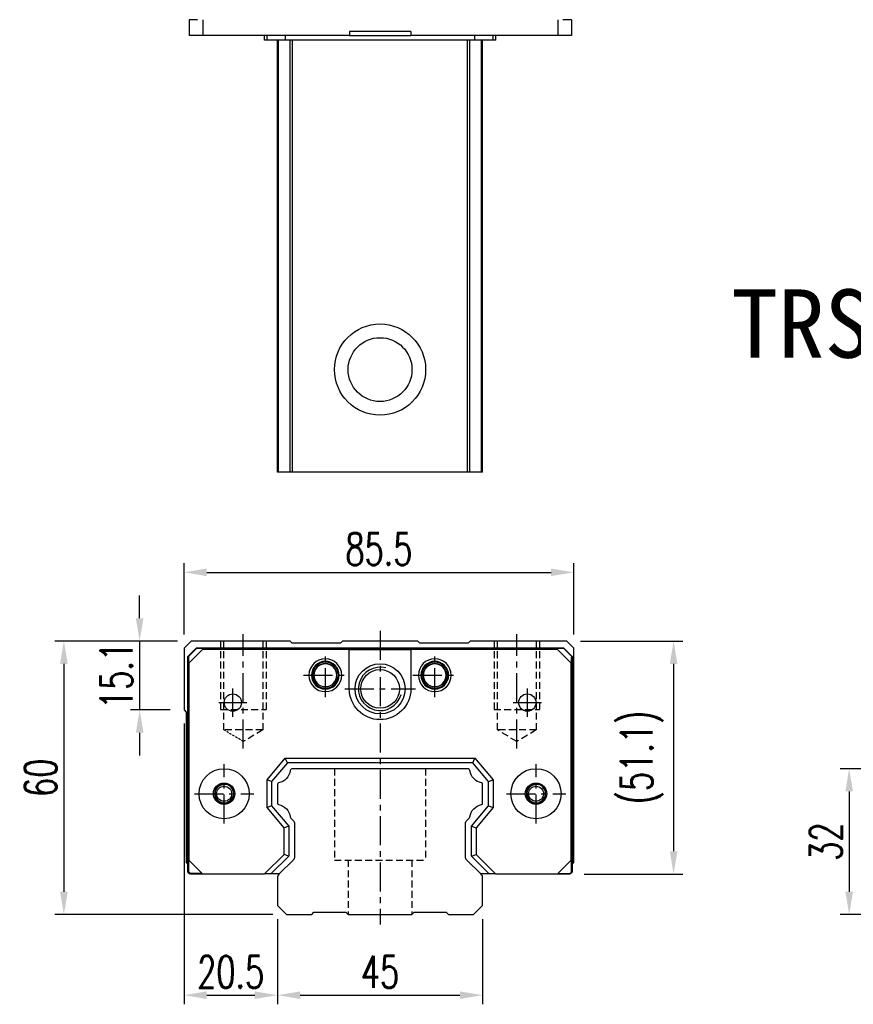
# Model space of a CAD drawing. Header units: millimetres. Extents: x 153 to 639, y 409 to 823.
# Tile 1 of 3: x 153 to 336, y 427 to 643. Entities that reach past the tile are written whole.
import ezdxf
from ezdxf.enums import TextEntityAlignment as Align

# ---------------------------------------------------------------- set-up
doc = ezdxf.new("R2010")
doc.units = ezdxf.units.MM
doc.header["$PDSIZE"] = -1
doc.linetypes.add('CENTER', pattern=[10.16, 6.35, -1.27, 1.27, -1.27])
doc.linetypes.add('DASHED', pattern=[0.75, 0.5, -0.25])
for name, color, linetype in [('2', 7, 'Continuous'), ('CHA', 2, 'Continuous'), ('HID', 2, 'DASHED'), ('OUT', 3, 'Continuous'), ('中心線', 1, 'CENTER')]:
    doc.layers.add(name, color=color, linetype=linetype)
doc.styles.add('DIM-7', font='SIMPLEX.shx', dxfattribs={"width": 0.7, "bigfont": 'chineset.shx'})
doc.styles.add('T', font='kaiu.ttf')
doc.dimstyles.new('CNS', dxfattribs={"dimtxt": 3.5, "dimasz": 2.5, "dimexe": 1, "dimexo": 1.5, "dimgap": 0.09, "dimtad": 0, "dimdsep": 46, "dimtxsty": 'DIM-7', "dimcen": 0.09, "dimclrd": 1, "dimclre": 1, "dimclrt": 4, "dimadec": 0, "dimazin": 0, "dimtfac": 1, "dimtix": 1, "dimtmove": 2, "dimatfit": 3, "dimfxl": 1, "dimtvp": 0.971429, "dimtolj": 1, "dimarcsym": 0})

# ---------------------------------------------------------------- blocks, each defined once
blk = doc.blocks.new('*D114')
at = {"color": 7, "lineweight": -2}
for p, q in [((357.76, 479.1), (332.85, 479.1)), ((334.85, 474.1), (334.85, 452.1)), ((357.76, 447.1), (332.85, 447.1))]:
    blk.add_line(p, q, dxfattribs=at)
at = {"color": 7}
for points in [[(334.02, 474.1), (335.69, 474.1), (334.85, 479.1)], [(334.02, 452.1), (335.69, 452.1), (334.85, 447.1)]]:
    blk.add_solid(points, dxfattribs=at)
at = {"layer": 'DEFPOINTS', "color": 0}
for p in [(360.76, 479.1), (334.85, 447.1), (360.76, 447.1)]:
    blk.add_point(p, dxfattribs=at)
at = {"color": 7, "insert": (329.75, 463.1), "char_height": 7, "attachment_point": 5, "rotation": 90, "style": 'DIM-7'}
blk.add_mtext('\\A1;32', dxfattribs=at)
blk = doc.blocks.new('*D99')
at = {"color": 7, "lineweight": -2}
for p, q in [((188.95, 508.55), (188.95, 524.17)), ((274.45, 508.55), (274.45, 524.17)), ((193.95, 522.17), (269.45, 522.17))]:
    blk.add_line(p, q, dxfattribs=at)
at = {"color": 7}
for points in [[(193.95, 523), (193.95, 521.34), (188.95, 522.17)], [(269.45, 523), (269.45, 521.34), (274.45, 522.17)]]:
    blk.add_solid(points, dxfattribs=at)
at = {"layer": 'DEFPOINTS', "color": 0}
for p in [(274.45, 522.17), (188.95, 505.55), (274.45, 505.55)]:
    blk.add_point(p, dxfattribs=at)
at = {"color": 7, "insert": (231.7, 527.27), "char_height": 7, "attachment_point": 5, "style": 'DIM-7'}
blk.add_mtext('\\A1;85.5', dxfattribs=at)
blk = doc.blocks.new('*D101')
at = {"color": 7, "lineweight": -2}
for p, q in [((187.5, 507.1), (160.6, 507.1)), ((162.6, 502.1), (162.6, 452.1)), ((208.45, 447.1), (160.6, 447.1))]:
    blk.add_line(p, q, dxfattribs=at)
at = {"color": 7}
for points in [[(161.77, 502.1), (163.44, 502.1), (162.6, 507.1)], [(161.77, 452.1), (163.44, 452.1), (162.6, 447.1)]]:
    blk.add_solid(points, dxfattribs=at)
at = {"layer": 'DEFPOINTS', "color": 0}
for p in [(190.5, 507.1), (162.6, 447.1), (211.45, 447.1)]:
    blk.add_point(p, dxfattribs=at)
at = {"color": 7, "insert": (157.5, 477.1), "char_height": 7, "attachment_point": 5, "rotation": 90, "style": 'DIM-7'}
blk.add_mtext('\\A1;60', dxfattribs=at)
blk = doc.blocks.new('*D102')
at = {"color": 7, "lineweight": -2}
for p, q in [((179.22, 512.1), (179.22, 517.1)), ((187.5, 507.1), (177.22, 507.1)), ((179.22, 507.1), (179.22, 492)), ((185.95, 492), (177.22, 492)), ((179.22, 487), (179.22, 482))]:
    blk.add_line(p, q, dxfattribs=at)
at = {"color": 7}
for points in [[(178.39, 512.1), (180.05, 512.1), (179.22, 507.1)], [(178.39, 487), (180.05, 487), (179.22, 492)]]:
    blk.add_solid(points, dxfattribs=at)
at = {"layer": 'DEFPOINTS', "color": 0}
for p in [(190.5, 507.1), (179.22, 492), (188.95, 492)]:
    blk.add_point(p, dxfattribs=at)
at = {"color": 7, "insert": (174.12, 499.55), "char_height": 7, "attachment_point": 5, "rotation": 90, "style": 'DIM-7'}
blk.add_mtext('\\A1;15.1', dxfattribs=at)
blk = doc.blocks.new('*D104')
at = {"color": 7, "lineweight": -2}
for p, q in [((188.95, 489), (188.95, 427.42)), ((209.45, 446.1), (209.45, 427.42)), ((193.95, 429.42), (204.45, 429.42))]:
    blk.add_line(p, q, dxfattribs=at)
at = {"color": 7}
for points in [[(193.95, 430.25), (193.95, 428.58), (188.95, 429.42)], [(204.45, 430.25), (204.45, 428.58), (209.45, 429.42)]]:
    blk.add_solid(points, dxfattribs=at)
at = {"layer": 'DEFPOINTS', "color": 0}
for p in [(188.95, 492), (209.45, 449.1), (209.45, 429.42)]:
    blk.add_point(p, dxfattribs=at)
at = {"color": 7, "insert": (199.2, 434.52), "char_height": 7, "attachment_point": 5, "style": 'DIM-7'}
blk.add_mtext('\\A1;20.5', dxfattribs=at)
blk = doc.blocks.new('*D105')
at = {"color": 7, "lineweight": -2}
for p, q in [((209.45, 446.1), (209.45, 427.42)), ((254.45, 446.1), (254.45, 427.42)), ((214.45, 429.42), (249.45, 429.42))]:
    blk.add_line(p, q, dxfattribs=at)
at = {"color": 7}
for points in [[(214.45, 430.25), (214.45, 428.58), (209.45, 429.42)], [(249.45, 430.25), (249.45, 428.58), (254.45, 429.42)]]:
    blk.add_solid(points, dxfattribs=at)
at = {"layer": 'DEFPOINTS', "color": 0}
for p in [(209.45, 449.1), (254.45, 449.1), (254.45, 429.42)]:
    blk.add_point(p, dxfattribs=at)
at = {"color": 7, "insert": (231.95, 434.52), "char_height": 7, "attachment_point": 5, "style": 'DIM-7'}
blk.add_mtext('\\A1;45', dxfattribs=at)
blk = doc.blocks.new('*D117')
at = {"color": 7, "lineweight": -2}
for p, q in [((275.9, 507.1), (298.34, 507.1)), ((296.34, 502.1), (296.34, 461)), ((276.71, 456), (298.34, 456))]:
    blk.add_line(p, q, dxfattribs=at)
at = {"color": 7}
for points in [[(295.51, 502.1), (297.18, 502.1), (296.34, 507.1)], [(295.51, 461), (297.18, 461), (296.34, 456)]]:
    blk.add_solid(points, dxfattribs=at)
at = {"layer": 'DEFPOINTS', "color": 0}
for p in [(272.9, 507.1), (273.71, 456), (296.34, 456)]:
    blk.add_point(p, dxfattribs=at)
at = {"color": 7, "insert": (289.41, 481.55), "char_height": 7, "attachment_point": 5, "rotation": 90, "style": 'DIM-7'}
blk.add_mtext('\\A1;(51.1)', dxfattribs=at)

msp = doc.modelspace()

# ---------------------------------------------------------------- linework, layer by layer
at = {"color": 7, "linetype": 'Continuous', "lineweight": 25}
for p, q in [((190.062, 643.394), (190.062, 639.894)), ((191.895, 643.394), (190.062, 643.394)), ((193.062, 643.394), (193.062, 639.894)), ((270.912, 643.394), (270.912, 639.894)), ((273.912, 643.394), (272.076, 643.394)), ((273.912, 643.394), (273.912, 639.894)), ((193.062, 639.894), (190.062, 639.894)), ((225.237, 639.894), (193.062, 639.894)), ((206.634, 638.894), (206.634, 639.894)), ((207.187, 638.894), (207.187, 639.894)), ((211.201, 638.894), (211.201, 639.894)), ((225.237, 640.794), (225.237, 639.894)), ((238.737, 640.794), (225.237, 640.794)), ((225.237, 639.894), (238.737, 639.894)), ((238.737, 640.794), (238.737, 639.894)), ((270.912, 639.894), (238.737, 639.894)), ((252.773, 638.894), (252.773, 639.894)), ((256.787, 638.894), (256.787, 639.894)), ((257.34, 638.894), (257.34, 639.894)), ((273.912, 639.894), (270.912, 639.894)), ((207.187, 638.894), (206.634, 638.894)), ((211.201, 638.894), (207.187, 638.894)), ((209.455, 544.144), (209.455, 638.894)), ((209.694, 544.144), (209.694, 638.894)), ((252.773, 638.894), (211.201, 638.894)), ((212.27, 544.144), (212.27, 638.894)), ((212.765, 544.144), (212.765, 638.894)), ((251.145, 544.144), (251.145, 638.894)), ((251.639, 544.144), (251.639, 638.894)), ((256.787, 638.894), (252.773, 638.894)), ((254.215, 544.144), (254.215, 638.894)), ((254.455, 544.144), (254.455, 638.894)), ((257.34, 638.894), (256.787, 638.894)), ((251.145, 544.144), (212.765, 544.144))]:
    msp.add_line(p, q, dxfattribs=at)
for radius in [10, 7]:
    msp.add_circle((231.955, 566.644), radius, dxfattribs=at)
for points, knots in [([(209.694, 544.144), (209.633, 544.144), (209.567, 544.144), (209.477, 544.144), (209.455, 544.144), (209.455, 544.144)], [0, 0, 0, 0, 0.5, 0.5, 1, 1, 1, 1]), ([(212.27, 544.144), (212.224, 544.144), (212.129, 544.144), (211.84, 544.144), (211.644, 544.144), (211.172, 544.144), (210.897, 544.144), (210.31, 544.144), (210, 544.144), (209.694, 544.144)], [0, 0, 0, 0, 0.25, 0.25, 0.5, 0.5, 0.75, 0.75, 1, 1, 1, 1]), ([(212.765, 544.144), (212.71, 544.144), (212.653, 544.144), (212.54, 544.144), (212.486, 544.144), (212.392, 544.144), (212.353, 544.144), (212.296, 544.144), (212.279, 544.144), (212.27, 544.144)], [0, 0, 0, 0, 0.25, 0.25, 0.5, 0.5, 0.75, 0.75, 1, 1, 1, 1]), ([(251.639, 544.144), (251.631, 544.144), (251.613, 544.144), (251.557, 544.144), (251.518, 544.144), (251.424, 544.144), (251.369, 544.144), (251.257, 544.144), (251.199, 544.144), (251.145, 544.144)], [0, 0, 0, 0, 0.25, 0.25, 0.5, 0.5, 0.75, 0.75, 1, 1, 1, 1]), ([(254.215, 544.144), (253.91, 544.144), (253.599, 544.144), (253.013, 544.144), (252.737, 544.144), (252.265, 544.144), (252.07, 544.144), (251.78, 544.144), (251.686, 544.144), (251.639, 544.144)], [0, 0, 0, 0, 0.25, 0.25, 0.5, 0.5, 0.75, 0.75, 1, 1, 1, 1]), ([(254.455, 544.144), (254.455, 544.144), (254.432, 544.144), (254.342, 544.144), (254.277, 544.144), (254.215, 544.144)], [0, 0, 0, 0, 0.5, 0.5, 1, 1, 1, 1])]:
    msp.add_open_spline(points, degree=3, knots=knots, dxfattribs=at)
at = {"layer": '2', "color": 0, "linetype": 'Continuous'}
for p, q in [((189.807, 503.704), (191.707, 505.604)), ((191.707, 505.604), (272.207, 505.604)), ((272.207, 505.604), (274.107, 503.704)), ((189.807, 456.404), (189.807, 503.704)), ((193.032, 505.254), (190.032, 502.254)), ((225.207, 505.254), (193.032, 505.254)), ((225.207, 505.254), (238.707, 505.254)), ((225.207, 496.604), (225.207, 505.254)), ((238.707, 505.254), (238.707, 496.604)), ((270.882, 505.254), (238.707, 505.254)), ((273.882, 502.254), (270.882, 505.254)), ((274.107, 503.704), (274.107, 456.404)), ((190.032, 502.254), (190.032, 459.004)), ((273.882, 459.004), (273.882, 502.254)), ((207.157, 470.588), (207.157, 476.62)), ((190.032, 459.004), (193.032, 456.004)), ((270.882, 456.004), (273.882, 459.004)), ((189.807, 456.404), (190.207, 456.004)), ((193.032, 456.004), (190.207, 456.004)), ((193.032, 456.004), (206.604, 456.004)), ((208.018, 456.004), (206.604, 456.004)), ((273.707, 456.004), (270.882, 456.004)), ((273.707, 456.004), (274.107, 456.404)), ((209.455, 449.104), (211.455, 447.104)), ((211.455, 447.104), (216.955, 447.104)), ((216.955, 447.104), (217.455, 447.604)), ((217.455, 447.604), (224.455, 447.604)), ((224.455, 447.604), (224.955, 447.104)), ((224.955, 447.104), (238.955, 447.104)), ((238.955, 447.104), (239.455, 447.604)), ((239.455, 447.604), (246.455, 447.604)), ((246.455, 447.604), (246.955, 447.104)), ((246.955, 447.104), (252.455, 447.104)), ((252.455, 447.104), (254.455, 449.104))]:
    msp.add_line(p, q, dxfattribs=at)
at = {"layer": '2', "color": 0, "linetype": 'DASHED'}
for p, q in [((268.026, 474.577), (268.029, 474.572)), ((268.037, 472.653), (268.035, 472.648))]:
    msp.add_line(p, q, dxfattribs=at)
at = {"layer": '2', "color": 0, "linetype": 'Continuous'}
for centre, radius, start, end in [((219.957, 499.604), 3.6, 90, 270), ((219.957, 499.604), 3.041, 90, 270), ((219.957, 499.604), 2.853, 90, 270), ((219.957, 499.604), 2.55, 90, 270), ((219.957, 499.604), 2.507, 90, 270), ((219.957, 499.604), 3.6, 270, 90), ((219.957, 499.604), 3.041, 270, 90), ((219.957, 499.604), 2.853, 270, 90), ((219.957, 499.604), 2.55, 270, 90), ((219.957, 499.604), 2.507, 270, 90), ((243.957, 499.604), 3.6, 90, 270), ((243.957, 499.604), 3.041, 90, 270), ((243.957, 499.604), 2.853, 90, 270), ((243.957, 499.604), 2.55, 90, 270), ((243.957, 499.604), 2.507, 90, 270), ((243.957, 499.604), 3.6, 270, 90), ((243.957, 499.604), 3.041, 270, 90), ((243.957, 499.604), 2.853, 270, 90), ((243.957, 499.604), 2.55, 270, 90), ((243.957, 499.604), 2.507, 270, 90), ((197.748, 473.604), 2.1, 90, 270), ((197.748, 473.604), 2.1, 270, 90), ((266.165, 473.604), 2.1, 0, 180), ((266.165, 473.604), 2.1, 180, 0)]:
    msp.add_arc(centre, radius, start, end, dxfattribs=at)
at = {"layer": '2', "color": 0, "linetype": 'Continuous', "extrusion": (0, 0, -1)}
for centre, radius, start, end in [((-231.957, 496.604), 6.75, 270, 0), ((-231.957, 496.604), 6.75, 180, 270), ((-264.257, 493.604), 1.9, 270, 90), ((-264.257, 493.604), 1.9, 90, 270), ((-197.748, 473.604), 5.5, 270, 90), ((-197.748, 473.604), 5.5, 90, 270), ((-266.165, 473.604), 5.5, 270, 90), ((-266.165, 473.604), 5.5, 90, 270), ((-197.748, 473.604), 2.35, 270, 90), ((-197.748, 473.604), 2.35, 90, 270), ((-266.165, 473.604), 2.35, 270, 90), ((-266.165, 473.604), 2.35, 90, 270)]:
    msp.add_arc(centre, radius, start, end, dxfattribs=at)
at = {"layer": '2', "color": 0, "linetype": 'DASHED'}
msp.add_open_spline([(196.074, 472.336), (196.075, 472.335), (196.076, 472.334), (196.077, 472.333)], degree=3, dxfattribs=at)
at = {"layer": 'HID', "color": 0, "ltscale": 3}
for p, q in [((196.955, 507.104), (196.955, 492.104)), ((197.705, 487.604), (197.705, 507.104)), ((206.205, 507.104), (206.205, 487.604)), ((206.955, 507.104), (206.955, 492.104)), ((256.955, 507.104), (256.955, 492.104)), ((257.705, 487.604), (257.705, 507.104)), ((266.205, 507.104), (266.205, 487.604)), ((266.955, 507.104), (266.955, 492.104)), ((196.955, 492.104), (206.955, 492.104)), ((256.955, 492.104), (266.955, 492.104)), ((206.205, 487.604), (197.705, 487.604)), ((206.205, 487.604), (201.955, 485.05)), ((261.955, 485.05), (257.705, 487.604)), ((266.205, 487.604), (257.705, 487.604)), ((266.205, 487.604), (261.955, 485.05)), ((221.955, 479.104), (221.955, 459.051)), ((241.955, 479.104), (241.955, 459.051)), ((221.955, 459.051), (241.955, 459.051)), ((224.955, 459.051), (224.955, 447.104)), ((238.955, 459.051), (238.955, 447.104))]:
    msp.add_line(p, q, dxfattribs=at)
at = {"layer": 'HID', "color": 0}
msp.add_line((201.955, 485.05), (197.705, 487.604), dxfattribs=at)
at = {"layer": 'OUT', "color": 0}
for p, q in [((190.505, 507.104), (188.955, 505.554)), ((188.955, 505.554), (188.955, 492.004)), ((190.007, 503.769), (191.741, 505.504)), ((212.205, 507.104), (190.505, 507.104)), ((191.741, 505.504), (272.172, 505.504)), ((212.655, 506.654), (212.205, 507.104)), ((223.255, 506.654), (212.655, 506.654)), ((223.705, 507.104), (223.255, 506.654)), ((240.205, 507.104), (223.705, 507.104)), ((240.655, 506.654), (240.205, 507.104)), ((251.255, 506.654), (240.655, 506.654)), ((251.705, 507.104), (251.255, 506.654)), ((272.905, 507.104), (251.705, 507.104)), ((272.172, 505.504), (273.907, 503.769)), ((274.455, 505.554), (272.905, 507.104)), ((274.455, 458.504), (274.455, 505.554)), ((190.007, 456.479), (190.007, 503.769)), ((190.007, 503.504), (190.007, 503.504)), ((190.007, 456.404), (190.007, 503.504)), ((190.007, 503.504), (190.007, 503.504)), ((273.907, 503.769), (273.907, 456.429)), ((273.907, 456.404), (273.907, 503.504)), ((273.907, 503.504), (273.907, 503.504)), ((273.907, 503.504), (273.907, 503.504)), ((188.955, 492.004), (189.455, 491.504)), ((189.455, 491.504), (189.455, 458.504)), ((251.145, 479.104), (212.765, 479.104)), ((209.455, 475.674), (209.455, 471.534)), ((254.455, 471.534), (254.455, 475.674)), ((212.411, 468.251), (212.912, 467.75)), ((213.205, 467.043), (213.205, 459.768)), ((250.705, 459.768), (250.705, 467.043)), ((250.998, 467.75), (251.498, 468.251)), ((189.455, 458.504), (189.807, 458.152)), ((212.912, 459.061), (209.855, 456.004)), ((254.055, 456.004), (250.998, 459.061)), ((274.107, 458.156), (274.455, 458.504)), ((190.381, 456.104), (190.007, 456.479)), ((190.059, 456.426), (190.007, 456.404)), ((190.407, 456.004), (190.007, 456.404)), ((192.932, 456.104), (190.381, 456.104)), ((190.432, 456.065), (190.393, 456.104)), ((190.407, 456.004), (190.432, 456.065)), ((193.032, 456.004), (190.407, 456.004)), ((190.432, 456.065), (192.97, 456.065)), ((270.882, 456.004), (273.507, 456.004)), ((273.542, 456.064), (270.942, 456.064)), ((273.507, 456.004), (273.482, 456.064)), ((273.507, 456.004), (273.907, 456.404)), ((273.542, 456.064), (273.907, 456.429)), ((273.889, 456.411), (273.907, 456.404))]:
    msp.add_line(p, q, dxfattribs=at)
at = {"layer": 'OUT', "color": 0, "linetype": 'Continuous'}
for p, q in [((207.157, 476.62), (211.171, 481.404)), ((211.637, 480.404), (208.157, 476.256)), ((211.637, 480.404), (211.171, 481.404)), ((211.171, 481.404), (252.743, 481.404)), ((252.276, 480.404), (211.637, 480.404)), ((252.276, 480.404), (252.743, 481.404)), ((255.757, 476.256), (252.276, 480.404)), ((252.743, 481.404), (256.757, 476.62)), ((208.157, 476.256), (207.157, 476.62)), ((208.157, 476.256), (208.157, 470.952)), ((255.757, 476.256), (256.757, 476.62)), ((255.757, 470.952), (255.757, 476.256)), ((256.757, 476.62), (256.757, 470.588)), ((208.157, 470.952), (207.157, 470.588)), ((208.157, 470.952), (211.907, 466.483)), ((252.007, 466.483), (255.757, 470.952)), ((255.757, 470.952), (256.757, 470.588)), ((210.907, 466.119), (207.157, 470.588)), ((256.757, 470.588), (253.007, 466.119)), ((211.907, 466.483), (210.907, 466.119)), ((210.907, 460.307), (210.907, 466.119)), ((211.907, 466.483), (211.907, 459.893)), ((252.007, 459.893), (252.007, 466.483)), ((252.007, 466.483), (253.007, 466.119)), ((253.007, 466.119), (253.007, 460.307)), ((206.604, 456.004), (210.907, 460.307)), ((211.907, 459.893), (210.907, 460.307)), ((252.007, 459.893), (253.007, 460.307)), ((253.007, 460.307), (257.309, 456.004)), ((211.907, 459.893), (208.018, 456.004)), ((255.895, 456.004), (252.007, 459.893)), ((209.855, 456.004), (208.018, 456.004)), ((209.855, 456.004), (209.601, 455.751)), ((255.895, 456.004), (254.055, 456.004)), ((254.308, 455.751), (254.055, 456.004)), ((257.309, 456.004), (255.895, 456.004)), ((257.309, 456.004), (270.882, 456.004)), ((209.455, 455.397), (209.455, 449.104)), ((254.455, 449.104), (254.455, 455.397))]:
    msp.add_line(p, q, dxfattribs=at)
at = {"layer": 'OUT', "color": 0}
for centre, radius in [((231.957, 496.604), 5.5), ((231.957, 496.604), 4.24), ((197.745, 473.604), 1.65), ((266.165, 473.604), 1.65)]:
    msp.add_circle(centre, radius, dxfattribs=at)
for centre, radius, start, end in [((231.957, 496.604), 4.75, 75, 345), ((212.765, 478.604), 0.5, 90, 171.34524), ((251.145, 478.604), 0.5, 8.65476, 90), ((197.745, 473.604), 2, 75, 345), ((209.755, 475.674), 0.3, 101.5912, 180.00001), ((254.155, 475.674), 0.3, 359.99999, 78.4088), ((266.165, 473.604), 2, 75, 345), ((209.755, 471.534), 0.3, 179.99999, 258.40879), ((254.155, 471.534), 0.3, 281.59121, 0.00001), ((212.765, 468.604), 0.5, 188.65476, 225), ((251.145, 468.604), 0.5, 315, 351.34524)]:
    msp.add_arc(centre, radius, start, end, dxfattribs=at)
at = {"layer": 'OUT', "color": 0, "linetype": 'ByBlock', "ltscale": 3, "extrusion": (0, 0, -1)}
msp.add_arc((-199.657, 493.604), 1.9, 270, 90, dxfattribs=at)
at = {"layer": 'OUT', "color": 0, "linetype": 'ByBlock', "extrusion": (0, 0, -1)}
msp.add_arc((-199.657, 493.604), 1.9, 90, 270, dxfattribs=at)
at = {"layer": 'OUT', "color": 0, "extrusion": (0, 0, -1)}
for centre, radius, start, end in [((-209.037, 479.171), 3.27, 188.65476, 258.4088), ((-254.872, 479.171), 3.27, 281.5912, 351.34524), ((-209.037, 468.037), 3.27, 101.5912, 171.34524), ((-254.872, 468.037), 3.27, 8.65476, 78.4088), ((-212.205, 467.043), 1, 135, 180.00001), ((-251.705, 467.043), 1, 359.99999, 45), ((-212.205, 459.768), 1, 179.99999, 224.99999), ((-251.705, 459.768), 1, 315, 0.00001)]:
    msp.add_arc(centre, radius, start, end, dxfattribs=at)
at = {"layer": 'OUT', "color": 0, "linetype": 'Continuous'}
for centre, start, end in [((209.955, 455.397), 135.00023, 180.00001), ((253.955, 455.397), 0, 45)]:
    msp.add_arc(centre, 0.5, start, end, dxfattribs=at)
at = {"layer": '中心線', "color": 0}
for p, q in [((201.955, 483.55), (201.955, 508.604)), ((231.955, 509.304), (231.955, 444.904)), ((261.955, 483.55), (261.955, 508.604)), ((219.957, 494.804), (219.957, 504.404)), ((243.957, 494.804), (243.957, 504.404)), ((215.157, 499.604), (224.757, 499.604)), ((239.157, 499.604), (248.757, 499.604)), ((199.657, 490.504), (199.657, 496.704)), ((224.207, 496.604), (239.707, 496.604)), ((264.257, 490.504), (264.257, 496.704)), ((196.557, 493.604), (202.757, 493.604)), ((261.157, 493.604), (267.357, 493.604)), ((197.748, 467.104), (197.748, 480.104)), ((266.165, 467.104), (266.165, 480.104)), ((191.248, 473.604), (204.248, 473.604)), ((259.665, 473.604), (272.665, 473.604))]:
    msp.add_line(p, q, dxfattribs=at)

# ---------------------------------------------------------------- texts
at = {"layer": 'CHA', "color": 0, "style": 'T'}
msp.add_text('TRS45VN-BN', height=15, dxfattribs=at).set_placement((360.067, 576.738), align=Align.MIDDLE)

# ---------------------------------------------------------------- dimensions: what is measured, and where the dimension line sits
at = {"color": 0}
for base, p1, p2, picture, middle in [((274.455, 522.169), (188.955, 505.554), (274.455, 505.554), '*D99', (231.705, 527.269)), ((209.455, 429.417), (188.955, 492.004), (209.455, 449.104), '*D104', (199.205, 434.517)), ((254.455, 429.417), (209.455, 449.104), (254.455, 449.104), '*D105', (231.955, 434.517))]:
    dim = msp.add_linear_dim(base=base, p1=p1, p2=p2, dimstyle='CNS', override={"dimscale": 2, "dimgap": 0.8, "dimtad": 1, "dimclrd": 7, "dimclre": 7, "dimclrt": 7, "dimadec": 2, "dimazin": 2, "dimtmove": 1}, dxfattribs=at)
    dim.commit()
    dim.dimension.update_dxf_attribs({"geometry": picture, "text_midpoint": middle})
for base, p1, p2, angle, picture, middle in [((179.22, 492.004), (190.505, 507.104), (188.955, 492.004), 90, '*D102', (174.12, 499.554)), ((162.602, 447.104), (190.505, 507.104), (211.455, 447.104), 270, '*D101', (157.502, 477.104)), ((334.853, 447.104), (360.764, 479.104), (360.764, 447.104), 90, '*D114', (329.753, 463.104))]:
    dim = msp.add_linear_dim(base=base, p1=p1, p2=p2, angle=angle, dimstyle='CNS', override={"dimscale": 2, "dimgap": 0.8, "dimtad": 1, "dimclrd": 7, "dimclre": 7, "dimclrt": 7, "dimadec": 2, "dimazin": 2, "dimtmove": 1}, dxfattribs=at)
    dim.commit()
    dim.dimension.update_dxf_attribs({"geometry": picture, "text_midpoint": middle})
dim = msp.add_linear_dim(base=(296.343, 456.004), p1=(272.905, 507.104), p2=(273.707, 456.004), angle=90, text='(<>)', dimstyle='CNS', override={"dimscale": 2, "dimgap": 0.8, "dimtad": 1, "dimclrd": 7, "dimclre": 7, "dimclrt": 7, "dimadec": 2, "dimazin": 2, "dimtmove": 1}, dxfattribs=at)
dim.commit()
dim.dimension.update_dxf_attribs({"geometry": '*D117', "text_midpoint": (289.41, 481.554)})

doc.saveas('drawing.dxf')
